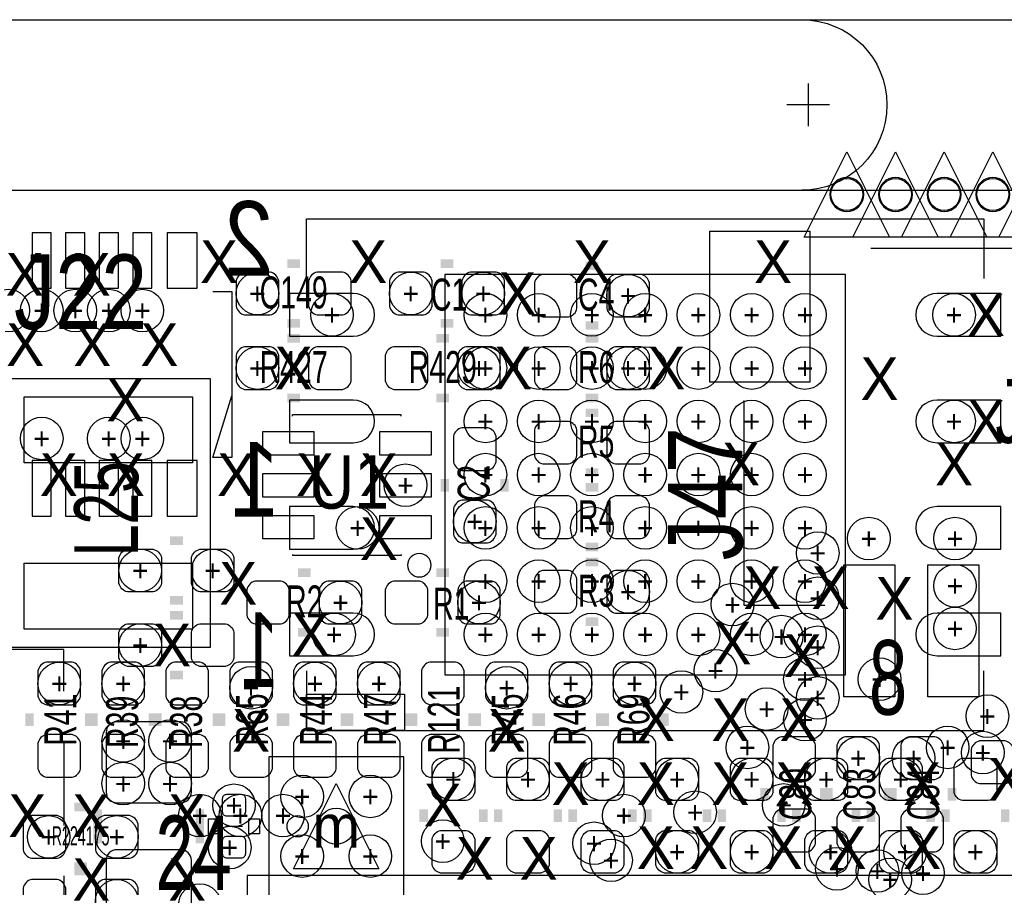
# Model space of a CAD drawing. Extents: x -65 to 355, y -46 to 251.
# Tile 17 of 28: x 20 to 32, y 11 to 22. Entities that reach past the tile are written whole.
import ezdxf
from ezdxf.enums import TextEntityAlignment as Align

# ---------------------------------------------------------------- set-up
doc = ezdxf.new("R2010")
doc.units = 0
for name, color, linetype in [('BG_OUTLINE', 7, 'CONTINUOUS'), ('BG_PANEL', 7, 'CONTINUOUS'), ('MA_NCLEGEND-1-16', 7, 'CONTINUOUS'), ('MA_NCLEGEND-1-2', 7, 'CONTINUOUS'), ('MA_NCLEGEND-14-15', 7, 'CONTINUOUS'), ('MA_NCLEGEND-15-16', 7, 'CONTINUOUS'), ('MA_NCLEGEND-2-3', 7, 'CONTINUOUS'), ('MA_NCLEGEND-3-14', 7, 'CONTINUOUS'), ('PG_SILKSCREEN_BOTTOM', 7, 'CONTINUOUS'), ('PG_SILKSCREEN_TOP', 7, 'CONTINUOUS'), ('PIN_BOTTOM', 7, 'CONTINUOUS'), ('PIN_TOP', 7, 'CONTINUOUS'), ('RD_ASSEMBLY_TOP', 7, 'CONTINUOUS'), ('RD_SILKSCREEN_TOP', 7, 'CONTINUOUS')]:
    doc.layers.add(name, color=color, linetype=linetype)

# ---------------------------------------------------------------- blocks, each defined once
blk = doc.blocks.new('FIGURE_CIRCLE')
blk.add_circle((0, 0), 0.5)
blk = doc.blocks.new('FIGURE_TRI')
blk.add_lwpolyline([(-0.5, -0.5), (0, 0.5), (0.5, -0.5)], close=True)

msp = doc.modelspace()

# ---------------------------------------------------------------- linework, layer by layer
at = {"layer": 'BG_OUTLINE'}
msp.add_lwpolyline([(-1.9177, 18.7579, -0.414205), (-1.0287, 19.6469), (47.9933, 19.6469, -0.414199), (48.8823, 18.7579), (48.8823, 16.3449), (48.8823, -2.4511), (48.8823, -4.8641, -0.414223), (47.9933, -5.7531), (-1.0287, -5.7531, -0.414228), (-1.9177, -4.8641)], format="xyb", close=True, dxfattribs=at)
at = {"layer": 'BG_PANEL'}
for points in [[(-1.024382, 21.6789), (47.997618, 21.6789)], [(29.3751, 20.9169), (29.3751, 20.4089)], [(29.6291, 20.6629), (29.1211, 20.6629)], [(-1.024382, 19.6469), (47.997618, 19.6469)]]:
    msp.add_lwpolyline(points, dxfattribs=at)
for points in [[(29.2989, 21.6789, -1), (29.2989, 19.6469)], [(30.039564, 19.5961, 1), (29.633164, 19.5961, 1), (30.039564, 19.5961)], [(30.6197, 19.5961, 1), (30.2133, 19.5961, 1), (30.6197, 19.5961)], [(31.199582, 19.5961, 1), (30.793182, 19.5961, 1), (31.199582, 19.5961)], [(31.779718, 19.5961, 1), (31.373318, 19.5961, 1), (31.779718, 19.5961)]]:
    msp.add_lwpolyline(points, format="xyb", dxfattribs=at)
at = {"layer": 'PG_SILKSCREEN_BOTTOM'}
for points in [[(23.3934, 18.5928), (23.3934, 19.304), (31.4706, 19.304), (31.4706, 18.5928)], [(22.2758, 18.4404), (22.5044, 18.4404), (22.5044, 16.4592), (22.2758, 16.4592), (22.5044, 17.1958)], [(20.499832, 13.673074), (20.499832, 14.172946), (19.584924, 14.172946)], [(23.3934, 13.9192), (23.3934, 13.208), (31.4706, 13.208), (31.4706, 13.9192)], [(20.499832, 13.073126), (20.499832, 12.072874)], [(22.4282, 12.065), (22.6314, 12.065)], [(20.499832, 11.472926), (20.499832, 10.973054), (19.584924, 10.973054)]]:
    msp.add_lwpolyline(points, dxfattribs=at)
at = {"layer": 'PG_SILKSCREEN_BOTTOM', "const_width": 0.1016}
for points in [[(21.7678, 15.4686), (21.9202, 15.4686)], [(21.7678, 14.7574), (21.9202, 14.7574)], [(21.9202, 14.5796), (21.7678, 14.5796)], [(21.9202, 13.8684), (21.7678, 13.8684)], [(20.9042, 12.2682), (20.9042, 11.8618)], [(22.1234, 12.2682), (22.1234, 11.8618)], [(24.7904, 12.2682), (24.7904, 12.1158)], [(25.5016, 12.2682), (25.5016, 12.1158)], [(25.6794, 12.1158), (25.6794, 12.2682)], [(26.3906, 12.1158), (26.3906, 12.2682)], [(26.5684, 12.1158), (26.5684, 12.2682)], [(27.2796, 12.1158), (27.2796, 12.2682)], [(27.4574, 12.1158), (27.4574, 12.2682)], [(28.1686, 12.1158), (28.1686, 12.2682)], [(28.3464, 12.2682), (28.3464, 12.1158)], [(29.0576, 12.2682), (29.0576, 12.1158)], [(29.2354, 12.1158), (29.2354, 12.2682)], [(29.9466, 12.1158), (29.9466, 12.2682)], [(30.1244, 12.2682), (30.1244, 12.1158)], [(30.8356, 12.2682), (30.8356, 12.1158)], [(31.0134, 12.2682), (31.0134, 12.1158)], [(31.7246, 12.2682), (31.7246, 12.1158)]]:
    msp.add_lwpolyline(points, dxfattribs=at)
at = {"layer": 'PG_SILKSCREEN_BOTTOM'}
for points in [[(23.3934, 13.208), (23.3934, 13.6398), (24.5618, 13.6398), (24.5618, 13.208)], [(24.5491, 12.895072), (24.5491, 10.39495), (22.9489, 10.39495), (22.9489, 12.895072)], [(22.225, 12.1539), (22.352, 12.1539), (22.352, 11.9761), (22.225, 11.9761)], [(22.7076, 12.1539), (22.8346, 12.1539), (22.8346, 11.9761), (22.7076, 11.9761)]]:
    msp.add_lwpolyline(points, close=True, dxfattribs=at)
at = {"layer": 'PG_SILKSCREEN_TOP'}
for points in [[(30.1244, 18.956528), (34.0868, 18.956528)], [(28.608528, 17.140428), (28.608528, 14.702028), (29.573728, 14.702028)], [(24.5237, 16.9672), (23.2283, 16.9672)], [(23.2283, 16.9545), (23.2283, 16.9672)], [(24.5237, 16.9545), (24.5237, 16.9672)], [(23.2283, 15.3035), (23.2283, 15.2908)], [(24.5237, 15.2908), (23.2283, 15.2908)], [(24.5237, 15.3035), (24.5237, 15.2908)], [(32.68599, 1.47701), (32.68599, 11.47699), (22.68601, 11.47699), (22.68601, 1.47701), (32.68599, 1.47701)]]:
    msp.add_lwpolyline(points, dxfattribs=at)
at = {"layer": 'PG_SILKSCREEN_TOP', "const_width": 0.1016}
for points in [[(23.3172, 18.7706), (23.1648, 18.7706)], [(24.9936, 18.7706), (25.146, 18.7706)], [(26.7208, 18.7452), (26.8732, 18.7452)], [(23.3172, 18.0594), (23.1648, 18.0594)], [(24.9936, 18.0594), (25.146, 18.0594)], [(26.7208, 18.034), (26.8732, 18.034)], [(23.1648, 17.8816), (23.3172, 17.8816)], [(25.0952, 17.8816), (24.9428, 17.8816)], [(26.7208, 17.8816), (26.8732, 17.8816)], [(23.1648, 17.1704), (23.3172, 17.1704)], [(25.0952, 17.1704), (24.9428, 17.1704)], [(26.7208, 17.1704), (26.8732, 17.1704)], [(26.8732, 16.9926), (26.7208, 16.9926)], [(26.8732, 16.2814), (26.7208, 16.2814)], [(25.0444, 16.0528), (25.0444, 16.2052)], [(25.7556, 16.0528), (25.7556, 16.2052)], [(26.7208, 16.1036), (26.8732, 16.1036)], [(26.7208, 15.3924), (26.8732, 15.3924)], [(26.7208, 15.2146), (26.8732, 15.2146)], [(23.4442, 15.0876), (23.2918, 15.0876)], [(24.9428, 15.0876), (25.0952, 15.0876)], [(26.7208, 14.5034), (26.8732, 14.5034)], [(23.4442, 14.3764), (23.2918, 14.3764)], [(24.9428, 14.3764), (25.0952, 14.3764)], [(20.0914, 13.2588), (20.0914, 13.4112)], [(20.8026, 13.2588), (20.8026, 13.4112)], [(20.8534, 13.2588), (20.8534, 13.4112)], [(21.5646, 13.2588), (21.5646, 13.4112)], [(21.6154, 13.2588), (21.6154, 13.4112)], [(22.3266, 13.2588), (22.3266, 13.4112)], [(22.3774, 13.2588), (22.3774, 13.4112)], [(23.0886, 13.2588), (23.0886, 13.4112)], [(23.1394, 13.2588), (23.1394, 13.4112)], [(23.8506, 13.2588), (23.8506, 13.4112)], [(23.9014, 13.2588), (23.9014, 13.4112)], [(24.6126, 13.2588), (24.6126, 13.4112)], [(24.6634, 13.2588), (24.6634, 13.4112)], [(25.3746, 13.2588), (25.3746, 13.4112)], [(25.4254, 13.2588), (25.4254, 13.4112)], [(26.1366, 13.2588), (26.1366, 13.4112)], [(26.1874, 13.2588), (26.1874, 13.4112)], [(26.8986, 13.2588), (26.8986, 13.4112)], [(26.9494, 13.2588), (26.9494, 13.4112)], [(27.6606, 13.2588), (27.6606, 13.4112)], [(28.8544, 12.5222), (28.8544, 12.3698)], [(29.5656, 12.5222), (29.5656, 12.3698)], [(29.6164, 12.5222), (29.6164, 12.3698)], [(30.3276, 12.5222), (30.3276, 12.3698)], [(30.3784, 12.3698), (30.3784, 12.5222)], [(31.0896, 12.3698), (31.0896, 12.5222)], [(20.7772, 12.2936), (20.6248, 12.2936)], [(20.7772, 11.5824), (20.6248, 11.5824)], [(20.7772, 11.5316), (20.6248, 11.5316)]]:
    msp.add_lwpolyline(points, dxfattribs=at)
at = {"layer": 'PG_SILKSCREEN_TOP'}
msp.add_lwpolyline([(19.812, 17.399), (19.812, 14.1986), (22.2504, 14.1986), (22.2504, 17.399)], close=True, dxfattribs=at)
msp.add_lwpolyline([(24.8793, 15.1765, 1), (24.5999, 15.1765, 1)], format="xyb", close=True, dxfattribs=at)
at = {"layer": 'PIN_BOTTOM'}
for points in [[(20.351496, 18.476976), (20.351496, 19.137376), (20.122896, 19.137376), (20.122896, 18.476976)], [(20.751292, 18.476976), (20.751292, 19.137376), (20.522692, 19.137376), (20.522692, 18.476976)], [(21.151342, 18.476976), (21.151342, 19.137376), (20.922742, 19.137376), (20.922742, 18.476976)], [(21.551392, 18.476976), (21.551392, 19.137376), (21.322792, 19.137376), (21.322792, 18.476976)], [(22.089872, 18.476976), (22.089872, 19.137376), (21.734272, 19.137376), (21.734272, 18.476976)], [(25.0444, 18.6436), (25.0444, 13.8684), (29.8196, 13.8684), (29.8196, 18.6436)], [(20.351496, 15.762224), (20.351496, 16.422624), (20.122896, 16.422624), (20.122896, 15.762224)], [(20.751292, 15.762224), (20.751292, 16.422624), (20.522692, 16.422624), (20.522692, 15.762224)], [(21.151342, 15.762224), (21.151342, 16.422624), (20.922742, 16.422624), (20.922742, 15.762224)], [(21.551392, 15.762224), (21.551392, 16.422624), (21.322792, 16.422624), (21.322792, 15.762224)], [(22.089872, 15.762224), (22.089872, 16.422624), (21.734272, 16.422624), (21.734272, 15.762224)]]:
    msp.add_lwpolyline(points, close=True, dxfattribs=at)
for points in [[(23.1902, 17.907), (23.9522, 17.907, 1), (23.9522, 18.415), (23.1902, 18.415)], [(31.6738, 18.415), (30.9118, 18.415, 1), (30.9118, 17.907), (31.6738, 17.907)], [(23.1902, 16.637), (23.9522, 16.637, 1), (23.9522, 17.145), (23.1902, 17.145)], [(31.6738, 17.145), (30.9118, 17.145, 1), (30.9118, 16.637), (31.6738, 16.637)], [(23.1902, 15.367), (23.9522, 15.367, 1), (23.9522, 15.875), (23.1902, 15.875)], [(31.6738, 15.875), (30.9118, 15.875, 1), (30.9118, 15.367), (31.6738, 15.367)], [(21.2598, 15.367), (21.5646, 15.367, -0.294587), (21.6662, 15.2654), (21.6662, 14.9606, -0.294587), (21.5646, 14.859), (21.2598, 14.859, -0.294587), (21.1582, 14.9606), (21.1582, 15.2654, -0.294587)], [(22.1234, 15.367), (22.4282, 15.367, -0.294587), (22.5298, 15.2654), (22.5298, 14.9606, -0.294587), (22.4282, 14.859), (22.1234, 14.859, -0.294587), (22.0218, 14.9606), (22.0218, 15.2654, -0.294587)], [(23.1902, 14.097), (23.9522, 14.097, 1), (23.9522, 14.605), (23.1902, 14.605)], [(31.6738, 14.605), (30.9118, 14.605, 1), (30.9118, 14.097), (31.6738, 14.097)], [(21.5646, 13.97), (21.2598, 13.97, -0.294587), (21.1582, 14.0716), (21.1582, 14.3764, -0.294587), (21.2598, 14.478), (21.5646, 14.478, -0.294587), (21.6662, 14.3764), (21.6662, 14.0716, -0.294587)], [(22.4282, 13.97), (22.1234, 13.97, -0.294587), (22.0218, 14.0716), (22.0218, 14.3764, -0.294587), (22.1234, 14.478), (22.4282, 14.478, -0.294587), (22.5298, 14.3764), (22.5298, 14.0716, -0.294587)], [(21.1328, 12.3444), (21.8948, 12.3444, 0.414214), (22.0218, 12.4714), (22.0218, 13.1826, 0.414214), (21.8948, 13.3096), (21.1328, 13.3096, 0.414214), (21.0058, 13.1826), (21.0058, 12.4714, 0.414214)], [(25.4, 12.7762), (25.4, 12.4714, -0.294587), (25.2984, 12.3698), (24.9936, 12.3698, -0.294587), (24.892, 12.4714), (24.892, 12.7762, -0.294587), (24.9936, 12.8778), (25.2984, 12.8778, -0.294587)], [(25.781, 12.4714), (25.781, 12.7762, -0.294587), (25.8826, 12.8778), (26.1874, 12.8778, -0.294587), (26.289, 12.7762), (26.289, 12.4714, -0.294587), (26.1874, 12.3698), (25.8826, 12.3698, -0.294587)], [(26.67, 12.4714), (26.67, 12.7762, -0.294587), (26.7716, 12.8778), (27.0764, 12.8778, -0.294587), (27.178, 12.7762), (27.178, 12.4714, -0.294587), (27.0764, 12.3698), (26.7716, 12.3698, -0.294587)], [(27.559, 12.4714), (27.559, 12.7762, -0.294587), (27.6606, 12.8778), (27.9654, 12.8778, -0.294587), (28.067, 12.7762), (28.067, 12.4714, -0.294587), (27.9654, 12.3698), (27.6606, 12.3698, -0.294587)], [(28.956, 12.7762), (28.956, 12.4714, -0.294587), (28.8544, 12.3698), (28.5496, 12.3698, -0.294587), (28.448, 12.4714), (28.448, 12.7762, -0.294587), (28.5496, 12.8778), (28.8544, 12.8778, -0.294587)], [(29.337, 12.4714), (29.337, 12.7762, -0.294587), (29.4386, 12.8778), (29.7434, 12.8778, -0.294587), (29.845, 12.7762), (29.845, 12.4714, -0.294587), (29.7434, 12.3698), (29.4386, 12.3698, -0.294587)], [(30.734, 12.7762), (30.734, 12.4714, -0.294587), (30.6324, 12.3698), (30.3276, 12.3698, -0.294587), (30.226, 12.4714), (30.226, 12.7762, -0.294587), (30.3276, 12.8778), (30.6324, 12.8778, -0.294587)], [(31.623, 12.7762), (31.623, 12.4714, -0.294587), (31.5214, 12.3698), (31.2166, 12.3698, -0.294587), (31.115, 12.4714), (31.115, 12.7762, -0.294587), (31.2166, 12.8778), (31.5214, 12.8778, -0.294587)], [(22.4409, 12.441936, 0.414214), (22.3901, 12.391136), (22.3901, 12.238736, 0.414214), (22.4409, 12.187936), (22.6187, 12.187936, 0.414214), (22.6695, 12.238736), (22.6695, 12.391136, 0.414214), (22.6187, 12.441936)], [(25.4, 11.9126), (25.4, 11.6078, -0.294587), (25.2984, 11.5062), (24.9936, 11.5062, -0.294587), (24.892, 11.6078), (24.892, 11.9126, -0.294587), (24.9936, 12.0142), (25.2984, 12.0142, -0.294587)], [(25.781, 11.6078), (25.781, 11.9126, -0.294587), (25.8826, 12.0142), (26.1874, 12.0142, -0.294587), (26.289, 11.9126), (26.289, 11.6078, -0.294587), (26.1874, 11.5062), (25.8826, 11.5062, -0.294587)], [(26.67, 11.6078), (26.67, 11.9126, -0.294587), (26.7716, 12.0142), (27.0764, 12.0142, -0.294587), (27.178, 11.9126), (27.178, 11.6078, -0.294587), (27.0764, 11.5062), (26.7716, 11.5062, -0.294587)], [(27.559, 11.6078), (27.559, 11.9126, -0.294587), (27.6606, 12.0142), (27.9654, 12.0142, -0.294587), (28.067, 11.9126), (28.067, 11.6078, -0.294587), (27.9654, 11.5062), (27.6606, 11.5062, -0.294587)], [(28.956, 11.9126), (28.956, 11.6078, -0.294587), (28.8544, 11.5062), (28.5496, 11.5062, -0.294587), (28.448, 11.6078), (28.448, 11.9126, -0.294587), (28.5496, 12.0142), (28.8544, 12.0142, -0.294587)], [(29.337, 11.6078), (29.337, 11.9126, -0.294587), (29.4386, 12.0142), (29.7434, 12.0142, -0.294587), (29.845, 11.9126), (29.845, 11.6078, -0.294587), (29.7434, 11.5062), (29.4386, 11.5062, -0.294587)], [(30.734, 11.9126), (30.734, 11.6078, -0.294587), (30.6324, 11.5062), (30.3276, 11.5062, -0.294587), (30.226, 11.6078), (30.226, 11.9126, -0.294587), (30.3276, 12.0142), (30.6324, 12.0142, -0.294587)], [(31.623, 11.9126), (31.623, 11.6078, -0.294587), (31.5214, 11.5062), (31.2166, 11.5062, -0.294587), (31.115, 11.6078), (31.115, 11.9126, -0.294587), (31.2166, 12.0142), (31.5214, 12.0142, -0.294587)], [(22.4409, 11.942064, 0.414214), (22.3901, 11.891264), (22.3901, 11.738864, 0.414214), (22.4409, 11.688064), (22.6187, 11.688064, 0.414214), (22.6695, 11.738864), (22.6695, 11.891264, 0.414214), (22.6187, 11.942064)], [(21.1328, 10.8204), (21.8948, 10.8204, 0.414214), (22.0218, 10.9474), (22.0218, 11.6586, 0.414214), (21.8948, 11.7856), (21.1328, 11.7856, 0.414214), (21.0058, 11.6586), (21.0058, 10.9474, 0.414214)]]:
    msp.add_lwpolyline(points, format="xyb", close=True, dxfattribs=at)
for centre, radius in [((29.836364, 19.5961), 0.1905), ((30.4165, 19.5961), 0.1905), ((30.996382, 19.5961), 0.1905), ((31.576518, 19.5961), 0.1905), ((23.749, 12.065), 0.2159), ((23.289006, 12.065), 0.127)]:
    msp.add_circle(centre, radius, dxfattribs=at)
at = {"layer": 'PIN_TOP'}
for points in [[(28.202128, 17.356328), (28.202128, 19.159728), (29.395928, 19.159728), (29.395928, 17.356328)], [(20.0279, 17.1831), (22.0345, 17.1831), (22.0345, 16.3957), (20.0279, 16.3957)], [(23.4823, 16.768572), (23.4823, 16.489172), (22.8727, 16.489172), (22.8727, 16.768572)], [(24.8793, 16.768572), (24.8793, 16.489172), (24.2697, 16.489172), (24.2697, 16.768572)], [(23.4823, 16.2687), (23.4823, 15.9893), (22.8727, 15.9893), (22.8727, 16.2687)], [(24.8793, 16.2687), (24.8793, 15.9893), (24.2697, 15.9893), (24.2697, 16.2687)], [(23.4823, 15.768828), (23.4823, 15.489428), (22.8727, 15.489428), (22.8727, 15.768828)], [(24.8793, 15.768828), (24.8793, 15.489428), (24.2697, 15.489428), (24.2697, 15.768828)], [(20.0279, 15.2019), (22.0345, 15.2019), (22.0345, 14.4145), (20.0279, 14.4145)], [(29.800804, 13.606018), (29.800804, 15.180818), (30.410404, 15.180818), (30.410404, 13.606018)], [(30.800802, 13.606018), (30.800802, 15.180818), (31.410402, 15.180818), (31.410402, 13.606018)]]:
    msp.add_lwpolyline(points, close=True, dxfattribs=at)
for points in [[(22.9616, 18.669), (22.6568, 18.669, 0.294587), (22.5552, 18.5674), (22.5552, 18.2626, 0.294587), (22.6568, 18.161), (22.9616, 18.161, 0.294587), (23.0632, 18.2626), (23.0632, 18.5674, 0.294587)], [(23.8252, 18.669), (23.5204, 18.669, 0.294587), (23.4188, 18.5674), (23.4188, 18.2626, 0.294587), (23.5204, 18.161), (23.8252, 18.161, 0.294587), (23.9268, 18.2626), (23.9268, 18.5674, 0.294587)], [(24.4856, 18.161), (24.7904, 18.161, 0.294587), (24.892, 18.2626), (24.892, 18.5674, 0.294587), (24.7904, 18.669), (24.4856, 18.669, 0.294587), (24.384, 18.5674), (24.384, 18.2626, 0.294587)], [(25.3492, 18.161), (25.654, 18.161, 0.294587), (25.7556, 18.2626), (25.7556, 18.5674, 0.294587), (25.654, 18.669), (25.3492, 18.669, 0.294587), (25.2476, 18.5674), (25.2476, 18.2626, 0.294587)], [(26.2128, 18.1356), (26.5176, 18.1356, 0.294587), (26.6192, 18.2372), (26.6192, 18.542, 0.294587), (26.5176, 18.6436), (26.2128, 18.6436, 0.294587), (26.1112, 18.542), (26.1112, 18.2372, 0.294587)], [(27.0764, 18.1356), (27.3812, 18.1356, 0.294587), (27.4828, 18.2372), (27.4828, 18.542, 0.294587), (27.3812, 18.6436), (27.0764, 18.6436, 0.294587), (26.9748, 18.542), (26.9748, 18.2372, 0.294587)], [(22.6568, 17.272), (22.9616, 17.272, 0.294587), (23.0632, 17.3736), (23.0632, 17.6784, 0.294587), (22.9616, 17.78), (22.6568, 17.78, 0.294587), (22.5552, 17.6784), (22.5552, 17.3736, 0.294587)], [(23.5204, 17.272), (23.8252, 17.272, 0.294587), (23.9268, 17.3736), (23.9268, 17.6784, 0.294587), (23.8252, 17.78), (23.5204, 17.78, 0.294587), (23.4188, 17.6784), (23.4188, 17.3736, 0.294587)], [(24.7396, 17.78), (24.4348, 17.78, 0.294587), (24.3332, 17.6784), (24.3332, 17.3736, 0.294587), (24.4348, 17.272), (24.7396, 17.272, 0.294587), (24.8412, 17.3736), (24.8412, 17.6784, 0.294587)], [(25.6032, 17.78), (25.2984, 17.78, 0.294587), (25.1968, 17.6784), (25.1968, 17.3736, 0.294587), (25.2984, 17.272), (25.6032, 17.272, 0.294587), (25.7048, 17.3736), (25.7048, 17.6784, 0.294587)], [(26.2128, 17.272), (26.5176, 17.272, 0.294587), (26.6192, 17.3736), (26.6192, 17.6784, 0.294587), (26.5176, 17.78), (26.2128, 17.78, 0.294587), (26.1112, 17.6784), (26.1112, 17.3736, 0.294587)], [(27.0764, 17.272), (27.3812, 17.272, 0.294587), (27.4828, 17.3736), (27.4828, 17.6784, 0.294587), (27.3812, 17.78), (27.0764, 17.78, 0.294587), (26.9748, 17.6784), (26.9748, 17.3736, 0.294587)], [(25.654, 16.4084), (25.654, 16.7132, 0.294587), (25.5524, 16.8148), (25.2476, 16.8148, 0.294587), (25.146, 16.7132), (25.146, 16.4084, 0.294587), (25.2476, 16.3068), (25.5524, 16.3068, 0.294587)], [(26.5176, 16.891), (26.2128, 16.891, 0.294587), (26.1112, 16.7894), (26.1112, 16.4846, 0.294587), (26.2128, 16.383), (26.5176, 16.383, 0.294587), (26.6192, 16.4846), (26.6192, 16.7894, 0.294587)], [(27.3812, 16.891), (27.0764, 16.891, 0.294587), (26.9748, 16.7894), (26.9748, 16.4846, 0.294587), (27.0764, 16.383), (27.3812, 16.383, 0.294587), (27.4828, 16.4846), (27.4828, 16.7894, 0.294587)], [(26.2128, 15.494), (26.5176, 15.494, 0.294587), (26.6192, 15.5956), (26.6192, 15.9004, 0.294587), (26.5176, 16.002), (26.2128, 16.002, 0.294587), (26.1112, 15.9004), (26.1112, 15.5956, 0.294587)], [(27.0764, 15.494), (27.3812, 15.494, 0.294587), (27.4828, 15.5956), (27.4828, 15.9004, 0.294587), (27.3812, 16.002), (27.0764, 16.002, 0.294587), (26.9748, 15.9004), (26.9748, 15.5956, 0.294587)], [(25.654, 15.5448), (25.654, 15.8496, 0.294587), (25.5524, 15.9512), (25.2476, 15.9512, 0.294587), (25.146, 15.8496), (25.146, 15.5448, 0.294587), (25.2476, 15.4432), (25.5524, 15.4432, 0.294587)], [(26.2128, 14.605), (26.5176, 14.605, 0.294587), (26.6192, 14.7066), (26.6192, 15.0114, 0.294587), (26.5176, 15.113), (26.2128, 15.113, 0.294587), (26.1112, 15.0114), (26.1112, 14.7066, 0.294587)], [(27.0764, 14.605), (27.3812, 14.605, 0.294587), (27.4828, 14.7066), (27.4828, 15.0114, 0.294587), (27.3812, 15.113), (27.0764, 15.113, 0.294587), (26.9748, 15.0114), (26.9748, 14.7066, 0.294587)], [(23.0886, 14.986), (22.7838, 14.986, 0.294587), (22.6822, 14.8844), (22.6822, 14.5796, 0.294587), (22.7838, 14.478), (23.0886, 14.478, 0.294587), (23.1902, 14.5796), (23.1902, 14.8844, 0.294587)], [(23.9522, 14.986), (23.6474, 14.986, 0.294587), (23.5458, 14.8844), (23.5458, 14.5796, 0.294587), (23.6474, 14.478), (23.9522, 14.478, 0.294587), (24.0538, 14.5796), (24.0538, 14.8844, 0.294587)], [(24.4348, 14.478), (24.7396, 14.478, 0.294587), (24.8412, 14.5796), (24.8412, 14.8844, 0.294587), (24.7396, 14.986), (24.4348, 14.986, 0.294587), (24.3332, 14.8844), (24.3332, 14.5796, 0.294587)], [(25.2984, 14.478), (25.6032, 14.478, 0.294587), (25.7048, 14.5796), (25.7048, 14.8844, 0.294587), (25.6032, 14.986), (25.2984, 14.986, 0.294587), (25.1968, 14.8844), (25.1968, 14.5796, 0.294587)], [(20.701, 13.6144), (20.701, 13.9192, 0.294587), (20.5994, 14.0208), (20.2946, 14.0208, 0.294587), (20.193, 13.9192), (20.193, 13.6144, 0.294587), (20.2946, 13.5128), (20.5994, 13.5128, 0.294587)], [(21.463, 13.6144), (21.463, 13.9192, 0.294587), (21.3614, 14.0208), (21.0566, 14.0208, 0.294587), (20.955, 13.9192), (20.955, 13.6144, 0.294587), (21.0566, 13.5128), (21.3614, 13.5128, 0.294587)], [(22.225, 13.6144), (22.225, 13.9192, 0.294587), (22.1234, 14.0208), (21.8186, 14.0208, 0.294587), (21.717, 13.9192), (21.717, 13.6144, 0.294587), (21.8186, 13.5128), (22.1234, 13.5128, 0.294587)], [(22.987, 13.6144), (22.987, 13.9192, 0.294587), (22.8854, 14.0208), (22.5806, 14.0208, 0.294587), (22.479, 13.9192), (22.479, 13.6144, 0.294587), (22.5806, 13.5128), (22.8854, 13.5128, 0.294587)], [(23.749, 13.6144), (23.749, 13.9192, 0.294587), (23.6474, 14.0208), (23.3426, 14.0208, 0.294587), (23.241, 13.9192), (23.241, 13.6144, 0.294587), (23.3426, 13.5128), (23.6474, 13.5128, 0.294587)], [(24.511, 13.6144), (24.511, 13.9192, 0.294587), (24.4094, 14.0208), (24.1046, 14.0208, 0.294587), (24.003, 13.9192), (24.003, 13.6144, 0.294587), (24.1046, 13.5128), (24.4094, 13.5128, 0.294587)], [(25.273, 13.6144), (25.273, 13.9192, 0.294587), (25.1714, 14.0208), (24.8666, 14.0208, 0.294587), (24.765, 13.9192), (24.765, 13.6144, 0.294587), (24.8666, 13.5128), (25.1714, 13.5128, 0.294587)], [(26.035, 13.6144), (26.035, 13.9192, 0.294587), (25.9334, 14.0208), (25.6286, 14.0208, 0.294587), (25.527, 13.9192), (25.527, 13.6144, 0.294587), (25.6286, 13.5128), (25.9334, 13.5128, 0.294587)], [(26.797, 13.6144), (26.797, 13.9192, 0.294587), (26.6954, 14.0208), (26.3906, 14.0208, 0.294587), (26.289, 13.9192), (26.289, 13.6144, 0.294587), (26.3906, 13.5128), (26.6954, 13.5128, 0.294587)], [(27.559, 13.6144), (27.559, 13.9192, 0.294587), (27.4574, 14.0208), (27.1526, 14.0208, 0.294587), (27.051, 13.9192), (27.051, 13.6144, 0.294587), (27.1526, 13.5128), (27.4574, 13.5128, 0.294587)], [(20.701, 12.7508), (20.701, 13.0556, 0.294587), (20.5994, 13.1572), (20.2946, 13.1572, 0.294587), (20.193, 13.0556), (20.193, 12.7508, 0.294587), (20.2946, 12.6492), (20.5994, 12.6492, 0.294587)], [(21.463, 12.7508), (21.463, 13.0556, 0.294587), (21.3614, 13.1572), (21.0566, 13.1572, 0.294587), (20.955, 13.0556), (20.955, 12.7508, 0.294587), (21.0566, 12.6492), (21.3614, 12.6492, 0.294587)], [(22.225, 12.7508), (22.225, 13.0556, 0.294587), (22.1234, 13.1572), (21.8186, 13.1572, 0.294587), (21.717, 13.0556), (21.717, 12.7508, 0.294587), (21.8186, 12.6492), (22.1234, 12.6492, 0.294587)], [(22.987, 12.7508), (22.987, 13.0556, 0.294587), (22.8854, 13.1572), (22.5806, 13.1572, 0.294587), (22.479, 13.0556), (22.479, 12.7508, 0.294587), (22.5806, 12.6492), (22.8854, 12.6492, 0.294587)], [(23.749, 12.7508), (23.749, 13.0556, 0.294587), (23.6474, 13.1572), (23.3426, 13.1572, 0.294587), (23.241, 13.0556), (23.241, 12.7508, 0.294587), (23.3426, 12.6492), (23.6474, 12.6492, 0.294587)], [(24.511, 12.7508), (24.511, 13.0556, 0.294587), (24.4094, 13.1572), (24.1046, 13.1572, 0.294587), (24.003, 13.0556), (24.003, 12.7508, 0.294587), (24.1046, 12.6492), (24.4094, 12.6492, 0.294587)], [(25.273, 12.7508), (25.273, 13.0556, 0.294587), (25.1714, 13.1572), (24.8666, 13.1572, 0.294587), (24.765, 13.0556), (24.765, 12.7508, 0.294587), (24.8666, 12.6492), (25.1714, 12.6492, 0.294587)], [(26.035, 12.7508), (26.035, 13.0556, 0.294587), (25.9334, 13.1572), (25.6286, 13.1572, 0.294587), (25.527, 13.0556), (25.527, 12.7508, 0.294587), (25.6286, 12.6492), (25.9334, 12.6492, 0.294587)], [(26.797, 12.7508), (26.797, 13.0556, 0.294587), (26.6954, 13.1572), (26.3906, 13.1572, 0.294587), (26.289, 13.0556), (26.289, 12.7508, 0.294587), (26.3906, 12.6492), (26.6954, 12.6492, 0.294587)], [(27.559, 12.7508), (27.559, 13.0556, 0.294587), (27.4574, 13.1572), (27.1526, 13.1572, 0.294587), (27.051, 13.0556), (27.051, 12.7508, 0.294587), (27.1526, 12.6492), (27.4574, 12.6492, 0.294587)], [(28.956, 13.0302), (28.956, 12.7254, 0.294587), (29.0576, 12.6238), (29.3624, 12.6238, 0.294587), (29.464, 12.7254), (29.464, 13.0302, 0.294587), (29.3624, 13.1318), (29.0576, 13.1318, 0.294587)], [(29.718, 13.0302), (29.718, 12.7254, 0.294587), (29.8196, 12.6238), (30.1244, 12.6238, 0.294587), (30.226, 12.7254), (30.226, 13.0302, 0.294587), (30.1244, 13.1318), (29.8196, 13.1318, 0.294587)], [(30.988, 12.7254), (30.988, 13.0302, 0.294587), (30.8864, 13.1318), (30.5816, 13.1318, 0.294587), (30.48, 13.0302), (30.48, 12.7254, 0.294587), (30.5816, 12.6238), (30.8864, 12.6238, 0.294587)], [(31.4198, 12.573), (31.7246, 12.573, 0.294587), (31.8262, 12.6746), (31.8262, 12.9794, 0.294587), (31.7246, 13.081), (31.4198, 13.081, 0.294587), (31.3182, 12.9794), (31.3182, 12.6746, 0.294587)], [(28.956, 12.1666), (28.956, 11.8618, 0.294587), (29.0576, 11.7602), (29.3624, 11.7602, 0.294587), (29.464, 11.8618), (29.464, 12.1666, 0.294587), (29.3624, 12.2682), (29.0576, 12.2682, 0.294587)], [(29.718, 12.1666), (29.718, 11.8618, 0.294587), (29.8196, 11.7602), (30.1244, 11.7602, 0.294587), (30.226, 11.8618), (30.226, 12.1666, 0.294587), (30.1244, 12.2682), (29.8196, 12.2682, 0.294587)], [(30.988, 11.8618), (30.988, 12.1666, 0.294587), (30.8864, 12.2682), (30.5816, 12.2682, 0.294587), (30.48, 12.1666), (30.48, 11.8618, 0.294587), (30.5816, 11.7602), (30.8864, 11.7602, 0.294587)], [(20.4216, 12.192), (20.1168, 12.192, 0.294587), (20.0152, 12.0904), (20.0152, 11.7856, 0.294587), (20.1168, 11.684), (20.4216, 11.684, 0.294587), (20.5232, 11.7856), (20.5232, 12.0904, 0.294587)], [(21.2852, 12.192), (20.9804, 12.192, 0.294587), (20.8788, 12.0904), (20.8788, 11.7856, 0.294587), (20.9804, 11.684), (21.2852, 11.684, 0.294587), (21.3868, 11.7856), (21.3868, 12.0904, 0.294587)], [(20.4216, 11.43), (20.1168, 11.43, 0.294587), (20.0152, 11.3284), (20.0152, 11.0236, 0.294587), (20.1168, 10.922), (20.4216, 10.922, 0.294587), (20.5232, 11.0236), (20.5232, 11.3284, 0.294587)], [(21.2852, 11.43), (20.9804, 11.43, 0.294587), (20.8788, 11.3284), (20.8788, 11.0236, 0.294587), (20.9804, 10.922), (21.2852, 10.922, 0.294587), (21.3868, 11.0236), (21.3868, 11.3284, 0.294587)]]:
    msp.add_lwpolyline(points, format="xyb", close=True, dxfattribs=at)
for centre, radius in [((29.836364, 19.5961), 0.1905), ((30.4165, 19.5961), 0.1905), ((30.996382, 19.5961), 0.1905), ((31.576518, 19.5961), 0.1905), ((23.749, 12.065), 0.2159)]:
    msp.add_circle(centre, radius, dxfattribs=at)

# ---------------------------------------------------------------- block references
at = {"layer": 'MA_NCLEGEND-1-16', "xscale": 1.016, "yscale": 1.016}
for p in [(29.836364, 19.5961), (30.4165, 19.5961), (30.996382, 19.5961), (31.576518, 19.5961), (32.1564, 19.5961), (23.749, 12.065)]:
    msp.add_blockref('FIGURE_TRI', p, dxfattribs=at)
at = {"layer": 'MA_NCLEGEND-1-2', "xscale": 0.508, "yscale": 0.508}
for p in [(22.8092, 18.415), (24.638, 18.415), (25.5016, 18.415), (27.2288, 18.3896), (22.8092, 17.526), (25.4508, 17.526), (27.2288, 17.526), (24.5745, 16.129), (25.4, 15.6972), (30.099, 15.494), (31.125922, 15.494), (29.4894, 15.321788), (31.125922, 14.930628), (27.2288, 14.859), (29.4894, 14.7828), (23.7998, 14.732), (25.4508, 14.732), (28.4734, 14.7066), (31.125922, 14.422628), (29.0576, 14.3256), (29.4894, 14.1986), (28.2702, 13.9192), (20.447, 13.7668), (21.209, 13.7668), (22.733, 13.716), (23.495, 13.7668), (24.257, 13.7668), (25.781, 13.716), (26.543, 13.7668), (27.305, 13.7668), (30.226, 13.8176), (27.8638, 13.6652), (29.4894, 13.59408), (31.51251, 13.377418), (31.458154, 12.942316), (29.972, 12.8778), (30.6324, 12.8778), (22.606, 12.192), (23.114, 12.192), (20.32, 11.938), (21.1328, 11.938), (22.479, 11.811), (30.744414, 11.50493), (21.1328, 11.176)]:
    msp.add_blockref('FIGURE_CIRCLE', p, dxfattribs=at)
at = {"layer": 'MA_NCLEGEND-14-15', "xscale": 0.508, "yscale": 0.508}
for p in [(20.237196, 18.2118), (21.037042, 18.2118), (21.437092, 18.2118), (31.115, 18.161), (31.115, 16.891), (20.237196, 16.6878), (21.037042, 16.6878), (21.437092, 16.6878), (24.003, 15.621), (22.2758, 15.113), (23.7236, 14.351), (21.4122, 14.224), (29.337, 13.8176), (27.178, 12.192), (25.019, 11.8872), (31.369, 11.7602), (27.0256, 11.6586), (30.2006, 11.5316)]:
    msp.add_blockref('FIGURE_CIRCLE', p, dxfattribs=at)
at = {"layer": 'MA_NCLEGEND-15-16', "xscale": 0.508, "yscale": 0.508}
for p in [(19.837146, 18.2118), (20.237196, 18.2118), (20.636992, 18.2118), (21.037042, 18.2118), (21.437092, 18.2118), (23.6982, 18.161), (25.527, 18.161), (26.162, 18.161), (26.797, 18.161), (27.432, 18.161), (28.067, 18.161), (28.702, 18.161), (29.337, 18.161), (31.115, 18.161), (25.527, 17.526), (26.162, 17.526), (26.797, 17.526), (27.432, 17.526), (28.067, 17.526), (28.702, 17.526), (29.337, 17.526), (25.527, 16.891), (26.162, 16.891), (26.797, 16.891), (27.432, 16.891), (28.067, 16.891), (28.702, 16.891), (29.337, 16.891), (31.115, 16.891), (20.237196, 16.6878), (21.037042, 16.6878), (21.437092, 16.6878), (25.527, 16.256), (26.162, 16.256), (26.797, 16.256), (27.432, 16.256), (28.067, 16.256), (28.702, 16.256), (29.337, 16.256), (24.003, 15.621), (25.527, 15.621), (26.162, 15.621), (26.797, 15.621), (27.432, 15.621), (28.067, 15.621), (28.702, 15.621), (29.337, 15.621), (21.4122, 15.113), (22.2758, 15.113), (25.527, 14.986), (26.162, 14.986), (26.797, 14.986), (27.432, 14.986), (28.067, 14.986), (28.702, 14.986), (29.337, 14.986), (23.7236, 14.351), (25.527, 14.351), (26.162, 14.351), (26.797, 14.351), (27.432, 14.351), (28.067, 14.351), (28.702, 14.351), (29.337, 14.351), (21.4122, 14.224), (29.337, 13.335), (21.209, 13.081), (21.7678, 13.081), (21.209, 12.573), (21.7678, 12.573), (25.146, 12.6238), (26.035, 12.6238), (26.924, 12.6238), (27.813, 12.6238), (28.702, 12.6238), (29.591, 12.6238), (30.48, 12.6238), (22.5298, 12.314936), (23.3426, 12.4206), (24.1554, 12.4206), (25.019, 11.8872), (26.8224, 11.8618), (27.813, 11.7602), (28.702, 11.7602), (29.6418, 11.7602), (30.5308, 11.7602), (31.369, 11.7602), (23.3426, 11.7094), (24.1554, 11.7094)]:
    msp.add_blockref('FIGURE_CIRCLE', p, dxfattribs=at)
at = {"layer": 'MA_NCLEGEND-2-3', "xscale": 0.508, "yscale": 0.508}
for p in [(25.5016, 18.415), (22.8092, 17.526), (25.4508, 17.526), (27.2288, 17.526), (28.4734, 14.7066), (29.0576, 14.3256), (28.2702, 13.9192), (22.733, 13.716), (25.781, 13.716), (30.226, 13.8176), (27.8638, 13.6652), (28.8798, 13.462), (28.6512, 13.0048), (31.0388, 13.0048), (31.458154, 12.942316), (29.083, 12.319), (22.1234, 12.192), (28.027376, 12.231624), (20.32, 11.938), (21.1328, 11.938), (29.718, 11.557), (30.744414, 11.50493), (30.353, 11.43), (21.1328, 11.176), (22.1234, 11.1252)]:
    msp.add_blockref('FIGURE_CIRCLE', p, dxfattribs=at)

# ---------------------------------------------------------------- texts
at = {"layer": 'MA_NCLEGEND-1-16'}
msp.add_text('m', height=0.508, dxfattribs=at).set_placement((23.749, 12.065), align=Align.MIDDLE_CENTER)
at = {"layer": 'MA_NCLEGEND-1-2'}
for p in [(22.8092, 18.415), (24.638, 18.415), (25.5016, 18.415), (27.2288, 18.3896), (22.8092, 17.526), (25.4508, 17.526), (27.2288, 17.526), (24.5745, 16.129), (25.4, 15.6972), (30.099, 15.494), (31.125922, 15.494), (29.4894, 15.321788), (27.2288, 14.859), (31.125922, 14.930628), (23.7998, 14.732), (25.4508, 14.732), (28.4734, 14.7066), (29.4894, 14.7828), (31.125922, 14.422628), (29.0576, 14.3256), (29.4894, 14.1986), (28.2702, 13.9192), (20.447, 13.7668), (21.209, 13.7668), (23.495, 13.7668), (24.257, 13.7668), (26.543, 13.7668), (27.305, 13.7668), (30.226, 13.8176), (22.733, 13.716), (25.781, 13.716), (27.8638, 13.6652), (29.4894, 13.59408), (31.51251, 13.377418), (31.458154, 12.942316), (29.972, 12.8778), (30.6324, 12.8778), (22.606, 12.192), (23.114, 12.192), (20.32, 11.938), (21.1328, 11.938), (22.479, 11.811), (30.744414, 11.50493)]:
    msp.add_text('+', height=0.254, dxfattribs=at).set_placement(p, align=Align.MIDDLE_CENTER)
at = {"layer": 'MA_NCLEGEND-14-15'}
for p in [(20.237196, 18.2118), (21.037042, 18.2118), (21.437092, 18.2118), (31.115, 18.161), (31.115, 16.891), (20.237196, 16.6878), (21.037042, 16.6878), (21.437092, 16.6878), (24.003, 15.621), (22.2758, 15.113), (23.7236, 14.351), (21.4122, 14.224), (29.337, 13.8176), (27.178, 12.192), (25.019, 11.8872), (27.0256, 11.6586), (31.369, 11.7602), (30.2006, 11.5316)]:
    msp.add_text('+', height=0.254, dxfattribs=at).set_placement(p, align=Align.MIDDLE_CENTER)
at = {"layer": 'MA_NCLEGEND-15-16'}
for p in [(20.237196, 18.2118), (20.636992, 18.2118), (21.037042, 18.2118), (21.437092, 18.2118), (23.6982, 18.161), (25.527, 18.161), (26.162, 18.161), (26.797, 18.161), (27.432, 18.161), (28.067, 18.161), (28.702, 18.161), (29.337, 18.161), (31.115, 18.161), (25.527, 17.526), (26.162, 17.526), (26.797, 17.526), (27.432, 17.526), (28.067, 17.526), (28.702, 17.526), (29.337, 17.526), (25.527, 16.891), (26.162, 16.891), (26.797, 16.891), (27.432, 16.891), (28.067, 16.891), (28.702, 16.891), (29.337, 16.891), (31.115, 16.891), (20.237196, 16.6878), (21.037042, 16.6878), (21.437092, 16.6878), (25.527, 16.256), (26.162, 16.256), (26.797, 16.256), (27.432, 16.256), (28.067, 16.256), (28.702, 16.256), (29.337, 16.256), (24.003, 15.621), (25.527, 15.621), (26.162, 15.621), (26.797, 15.621), (27.432, 15.621), (28.067, 15.621), (28.702, 15.621), (29.337, 15.621), (21.4122, 15.113), (22.2758, 15.113), (25.527, 14.986), (26.162, 14.986), (26.797, 14.986), (27.432, 14.986), (28.067, 14.986), (28.702, 14.986), (29.337, 14.986), (23.7236, 14.351), (25.527, 14.351), (26.162, 14.351), (26.797, 14.351), (27.432, 14.351), (28.067, 14.351), (28.702, 14.351), (29.337, 14.351), (21.4122, 14.224), (29.337, 13.335), (21.209, 13.081), (21.7678, 13.081), (25.146, 12.6238), (26.035, 12.6238), (26.924, 12.6238), (27.813, 12.6238), (28.702, 12.6238), (29.591, 12.6238), (30.48, 12.6238), (21.209, 12.573), (21.7678, 12.573), (23.3426, 12.4206), (24.1554, 12.4206), (22.5298, 12.314936), (25.019, 11.8872), (26.8224, 11.8618), (23.3426, 11.7094), (24.1554, 11.7094), (27.813, 11.7602), (28.702, 11.7602), (29.6418, 11.7602), (30.5308, 11.7602), (31.369, 11.7602)]:
    msp.add_text('+', height=0.254, dxfattribs=at).set_placement(p, align=Align.MIDDLE_CENTER)
at = {"layer": 'MA_NCLEGEND-2-3'}
for p in [(25.5016, 18.415), (22.8092, 17.526), (25.4508, 17.526), (27.2288, 17.526), (28.4734, 14.7066), (29.0576, 14.3256), (28.2702, 13.9192), (30.226, 13.8176), (22.733, 13.716), (25.781, 13.716), (27.8638, 13.6652), (28.8798, 13.462), (28.6512, 13.0048), (31.0388, 13.0048), (31.458154, 12.942316), (29.083, 12.319), (22.1234, 12.192), (28.027376, 12.231624), (20.32, 11.938), (21.1328, 11.938), (29.718, 11.557), (30.353, 11.43), (30.744414, 11.50493)]:
    msp.add_text('+', height=0.254, dxfattribs=at).set_placement(p, align=Align.MIDDLE_CENTER)
at = {"layer": 'MA_NCLEGEND-3-14'}
for p in [(22.352, 18.796), (24.13, 18.796), (26.797, 18.796), (28.956, 18.796), (20.033996, 18.6436), (20.833842, 18.6436), (25.908, 18.415), (31.496, 18.161), (20.040346, 17.8054), (20.840192, 17.8054), (21.640292, 17.8054), (23.241, 17.526), (25.8572, 17.526), (27.686, 17.526), (30.226, 17.399), (21.2344, 17.145), (31.496, 16.891), (28.575, 16.383), (31.115, 16.383), (20.440396, 16.256), (21.240242, 16.256), (22.5552, 16.256), (23.495, 16.256), (24.257, 16.256), (24.257, 15.494), (22.5806, 14.9606), (28.829, 14.9098), (29.6418, 14.9098), (30.4038, 14.7828), (23.4442, 14.351), (21.7932, 14.224), (28.4734, 14.2494), (29.3116, 14.097), (27.559, 13.335), (28.448, 13.335), (29.2608, 13.335), (22.733, 13.208), (25.781, 13.208), (26.543, 12.573), (27.559, 12.573), (28.448, 12.573), (29.21, 12.573), (30.734, 12.573), (31.75, 12.6238), (25.019, 12.319), (20.066, 12.192), (20.828, 12.192), (21.971, 12.192), (27.559, 11.811), (28.194, 11.811), (29.083, 11.811), (29.845, 11.811), (30.734, 11.811), (25.4, 11.684), (26.162, 11.684), (20.828, 11.43), (21.971, 11.43)]:
    msp.add_text('X', height=0.508, dxfattribs=at).set_placement(p, align=Align.MIDDLE_CENTER)
at = {"layer": 'PG_SILKSCREEN_BOTTOM', "text_generation_flag": 2}
for s, width, p in [('2', 0.885714, (22.7076, 18.626582)), ('1', 0.885714, (22.7838, 15.756382)), ('1', 0.685714, (22.8346, 13.724382)), ('8', 0.685714, (30.3276, 13.394182))]:
    msp.add_text(s, height=0.889, dxfattribs=dict(at, width=width)).set_placement(p, align=Align.CENTER)
at = {"layer": 'PG_SILKSCREEN_TOP', "width": 0.685714}
msp.add_text('24', height=0.889, dxfattribs=at).set_placement((22.0472, 11.303), align=Align.CENTER)
at = {"layer": 'RD_ASSEMBLY_TOP'}
for s, height, width, p in [('C149', 0.381, 0.666667, (23.241, 18.2372)), ('C1', 0.381, 0.666667, (25.0952, 18.2118)), ('C4', 0.381, 0.666667, (26.8478, 18.2118)), ('R427', 0.381, 0.666667, (23.241, 17.3482)), ('R429', 0.381, 0.666667, (25.019, 17.3482)), ('R6', 0.381, 0.666667, (26.8478, 17.3482)), ('J47', 0.762, 0.666667, (32.1564, 16.632428)), ('R5', 0.381, 0.666667, (26.8478, 16.4592)), ('U1', 0.635, 0.8784, (23.9014, 15.8496)), ('R4', 0.381, 0.666667, (26.8478, 15.5702)), ('R3', 0.381, 0.666667, (26.8478, 14.6812)), ('R2', 0.381, 0.666667, (23.368, 14.5542)), ('R1', 0.381, 0.666667, (25.1206, 14.5288)), ('R224175', 0.2286, 0.555556, (20.701, 11.8364))]:
    msp.add_text(s, height=height, dxfattribs=dict(at, width=width)).set_placement(p, align=Align.CENTER)
at = {"layer": 'RD_ASSEMBLY_TOP', "width": 0.666667}
for s, height, p in [('L25', 0.762, (21.3868, 15.8496)), ('C2', 0.381, (25.5778, 16.1544)), ('R65', 0.381, (22.9362, 13.335)), ('R44', 0.381, (23.6982, 13.335)), ('R47', 0.381, (24.4602, 13.335)), ('R121', 0.381, (25.2222, 13.335)), ('R45', 0.381, (25.9842, 13.335)), ('R46', 0.381, (26.7208, 13.335)), ('R69', 0.381, (27.4828, 13.335)), ('R41', 0.381, (20.6502, 13.335)), ('R39', 0.381, (21.3868, 13.3096)), ('R38', 0.381, (22.1488, 13.3096)), ('C80', 0.381, (29.4132, 12.446)), ('C83', 0.381, (30.1752, 12.446)), ('C84', 0.381, (30.9372, 12.446))]:
    msp.add_text(s, height=height, rotation=90, dxfattribs=at).set_placement(p, align=Align.CENTER)
at = {"layer": 'RD_SILKSCREEN_TOP', "width": 0.828571}
msp.add_text('J22', height=0.889, dxfattribs=at).set_placement((20.701, 17.991582), align=Align.CENTER)
msp.add_text('J47', height=0.889, rotation=90, dxfattribs=at).set_placement((28.592018, 16.0274), align=Align.CENTER)

doc.saveas('drawing.dxf')
